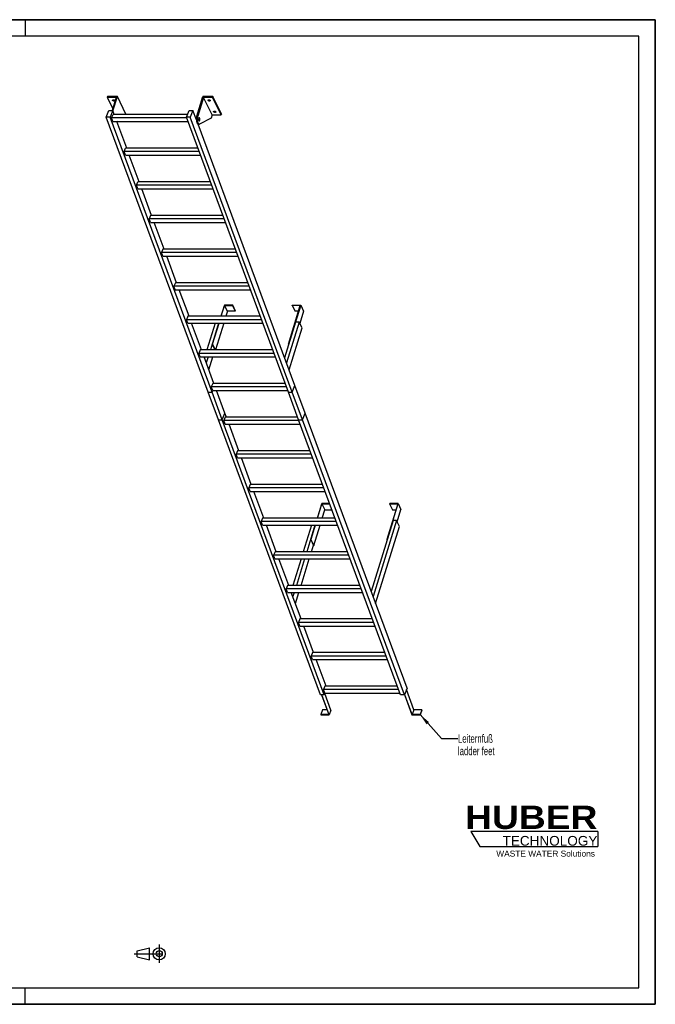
# Model space of a CAD drawing. Header units: millimetres. Extents: x 0 to 8400, y 0 to 5940.
# Tile 2 of 2: x 4566 to 8400, y 0 to 5940. Entities that reach past the tile are written whole.
import ezdxf

# ---------------------------------------------------------------- set-up
doc = ezdxf.new("R2010")
doc.units = ezdxf.units.MM
doc.header["$LTSCALE"] = 462
doc.linetypes.add('CENTER', pattern=[0.6, 0.375, -0.075, 0.075, -0.075])
doc.layers.get('0').update_dxf_attribs({"linetype": 'CONTINUOUS'})
for name, color, linetype in [('005_AXIS', 7, 'CONTINUOUS'), ('053_NOTES', 7, 'CONTINUOUS'), ('HUBER_Logo_BL1', 7, 'CONTINUOUS')]:
    doc.layers.add(name, color=color, linetype=linetype)
doc.styles.get("Standard").update_dxf_attribs({"font": 'txt', "width": 0.7})
doc.styles.add('TEXTSTYLE_2', font='ariblk.ttf')
doc.styles.add('TEXTSTYLE_3', font='arial.ttf')
doc.dimstyles.get("Standard").update_dxf_attribs({"dimtxt": 50, "dimasz": 70, "dimexe": 2, "dimexo": 1, "dimtad": 1, "dimtxsty": 'STANDARD', "dimblk": '_FILLED', "dimblk1": '_FILLED', "dimblk2": '_FILLED', "dimcen": 0.09, "dimazin": 2, "dimtol": 1, "dimtp": 0.01, "dimtm": 0.01, "dimtfac": 1, "dimtofl": 0, "dimtmove": 0, "dimatfit": 3, "dimldrblk": '_FILLED', "dimfxl": 1, "dimtolj": 1, "dimarcsym": 0})

# ---------------------------------------------------------------- blocks, each defined once
blk = doc.blocks.new('HUBER_LOGO_BL1', base_point=(7675, 1007.5))
at = {"layer": 'HUBER_Logo_BL1', "color": 5, "linetype": 'CONTINUOUS'}
for p, q in [((8052.9, 1042), (7287.9, 1042)), ((7287.9, 1042), (7341.9, 952)), ((8052.9, 1042), (8052.9, 952)), ((7341.9, 952), (8052.9, 952))]:
    blk.add_line(p, q, dxfattribs=at)
at = {"layer": 'HUBER_Logo_BL1', "color": 2, "linetype": 'CONTINUOUS', "attachment_point": 3, "line_spacing_factor": 0.78}
for s, insert, char_height, width, style in [('HUBER\\P\\fArial;\\H58.5;TECHNOLOGY ', (8050.7, 1198.2), 140.4, 775.343, 'TEXTSTYLE_2'), ('WASTE WATER Solutions', (8036, 927.2), 36, 594.067, 'TEXTSTYLE_3')]:
    blk.add_mtext(s, dxfattribs=dict(at, insert=insert, char_height=char_height, width=width, style=style))
blk = doc.blocks.new('PROJEKTIONSMETHODE_1_BL2', base_point=(5360, 305))
at = {"color": 2, "linetype": 'CENTER'}
for p, q in [((5407.7, 360), (5407.7, 250)), ((5257.3, 305), (5462.7, 305))]:
    blk.add_line(p, q, dxfattribs=at)
at = {"color": 2, "linetype": 'CONTINUOUS'}
for p, q in [((5275.7, 323.3), (5349, 341.7)), ((5275.7, 286.7), (5275.7, 323.3)), ((5349, 268.3), (5349, 341.7)), ((5275.7, 286.7), (5349, 268.3))]:
    blk.add_line(p, q, dxfattribs=at)
for radius in [36.7, 18.3]:
    blk.add_circle((5407.7, 305), radius, dxfattribs=at)
blk = doc.blocks.new('_FILLED')
at = {"color": 0, "linetype": 'BYBLOCK'}
blk.add_solid([(0, 0), (-1, 0.143), (-1, -0.143)], dxfattribs=at)

msp = doc.modelspace()

# ---------------------------------------------------------------- linework, layer by layer
at = {"color": 7, "linetype": 'CONTINUOUS'}
for p, q in [((0, 5940), (8400, 5940)), ((8400, 0), (8400, 5940)), ((5148.33, 5471.569), (5093.988, 5471.569)), ((5148.33, 5471.569), (5123.647, 5391.694)), ((5128.557, 5389.698), (5155.309, 5476.269)), ((5634.551, 5357.986), (5671.103, 5476.269)), ((5675.177, 5471.569), (5640.078, 5357.986)), ((5727.034, 5365.895), (5675.177, 5471.569)), ((5729.52, 5471.569), (5675.177, 5471.569)), ((5088.707, 5352.41), (5104.791, 5391.694)), ((5703.307, 3693.125), (5088.707, 5352.41)), ((5111.734, 5352.41), (5088.707, 5352.41)), ((5104.791, 5391.694), (5127.817, 5391.694)), ((5127.817, 5391.694), (5111.734, 5352.41)), ((5726.333, 3693.125), (5111.734, 5352.41)), ((5120.911, 5347.222), (5129.376, 5367.898)), ((5128.962, 5325.485), (5120.911, 5347.222)), ((5574.186, 5347.222), (5120.911, 5347.222)), ((5136.631, 5367.898), (5127.817, 5391.694)), ((5578.605, 5367.898), (5129.376, 5367.898)), ((5207.166, 5370.595), (5206.333, 5367.898)), ((5572.264, 5352.41), (5588.348, 5391.694)), ((6186.864, 3693.125), (5572.264, 5352.41)), ((5595.291, 5352.41), (5572.264, 5352.41)), ((5588.348, 5391.694), (5611.374, 5391.694)), ((5611.374, 5391.694), (5595.291, 5352.41)), ((6209.89, 3693.125), (5595.291, 5352.41)), ((5632.106, 5335.724), (5611.374, 5391.694)), ((5727.034, 5365.895), (5720.833, 5345.829)), ((5727.034, 5365.895), (5781.377, 5365.895)), ((5128.962, 5325.485), (5582.237, 5325.485)), ((5211.779, 5165.016), (5152.341, 5325.485)), ((5160.244, 5325.485), (5153.613, 5322.05)), ((6225.974, 3732.409), (5641.716, 5309.778)), ((5643.702, 5309.338), (5649.229, 5309.338)), ((5720.833, 5345.829), (5651.539, 5309.93)), ((5196.058, 5144.34), (5204.523, 5165.016)), ((5204.11, 5122.603), (5196.058, 5144.34)), ((5649.333, 5144.34), (5196.058, 5144.34)), ((5204.11, 5122.603), (5657.385, 5122.603)), ((5641.675, 5165.016), (5204.523, 5165.016)), ((5286.926, 4962.134), (5227.488, 5122.603)), ((5271.206, 4941.458), (5279.671, 4962.134)), ((5279.257, 4919.721), (5271.206, 4941.458)), ((5724.481, 4941.458), (5271.206, 4941.458)), ((5716.823, 4962.134), (5279.671, 4962.134)), ((5279.257, 4919.721), (5732.532, 4919.721)), ((5362.074, 4759.252), (5302.636, 4919.721)), ((5354.818, 4759.252), (5346.353, 4738.576)), ((5791.97, 4759.252), (5354.818, 4759.252)), ((5354.405, 4716.839), (5346.353, 4738.576)), ((5799.628, 4738.576), (5346.353, 4738.576)), ((5354.405, 4716.839), (5807.68, 4716.839)), ((5437.221, 4556.37), (5377.784, 4716.839)), ((5429.966, 4556.37), (5421.501, 4535.694)), ((5429.552, 4513.957), (5421.501, 4535.694)), ((5874.776, 4535.694), (5421.501, 4535.694)), ((5867.118, 4556.37), (5429.966, 4556.37)), ((5429.552, 4513.957), (5882.827, 4513.957)), ((5512.369, 4353.488), (5452.931, 4513.957)), ((5505.113, 4353.488), (5496.648, 4332.812)), ((5942.265, 4353.488), (5505.113, 4353.488)), ((5504.7, 4311.075), (5496.648, 4332.812)), ((5949.923, 4332.812), (5496.648, 4332.812)), ((5504.7, 4311.075), (5957.975, 4311.075)), ((5587.516, 4150.606), (5528.079, 4311.075)), ((5800.559, 4217.695), (5779.827, 4150.606)), ((5851.218, 4217.695), (5800.559, 4217.695)), ((5850.733, 4216.128), (5851.218, 4217.695)), ((5868.605, 4182.263), (5851.218, 4217.695)), ((6261.09, 4217.695), (6188.47, 3982.697)), ((6209.947, 4216.128), (6210.431, 4217.695)), ((6210.431, 4217.695), (6261.09, 4217.695)), ((6261.09, 4217.695), (6278.477, 4182.263)), ((5781.669, 4150.606), (5801.917, 4216.128)), ((5819.305, 4180.696), (5801.917, 4216.128)), ((5801.917, 4216.128), (5850.733, 4216.128)), ((5819.305, 4180.696), (5810.006, 4150.606)), ((5868.121, 4180.696), (5819.305, 4180.696)), ((5868.121, 4180.696), (5850.733, 4216.128)), ((5868.605, 4182.263), (5868.121, 4180.696)), ((6186.628, 3982.697), (6258.763, 4216.128)), ((6209.947, 4216.128), (6227.335, 4180.696)), ((6258.763, 4216.128), (6209.947, 4216.128)), ((6247.814, 4180.696), (6227.335, 4180.696)), ((6278.477, 4182.263), (6255.55, 4108.071)), ((5580.261, 4150.606), (5571.796, 4129.93)), ((5579.848, 4108.193), (5571.796, 4129.93)), ((6025.071, 4129.93), (5571.796, 4129.93)), ((5579.848, 4108.193), (6033.123, 4108.193)), ((6017.413, 4150.606), (5580.261, 4150.606)), ((5662.664, 3947.724), (5603.226, 4108.193)), ((5766.721, 4108.193), (5727.939, 3982.697)), ((5729.781, 3982.697), (5768.563, 4108.193)), ((5796.899, 4108.193), (5747.311, 3947.724)), ((6230.542, 4115.862), (6163.864, 3900.092)), ((6251.727, 4115.862), (6175.413, 3868.912)), ((6251.727, 4115.862), (6230.542, 4115.862)), ((6269.114, 4080.43), (6251.727, 4115.862)), ((6190.861, 3827.205), (6269.114, 4080.43)), ((5745.101, 3947.724), (5727.939, 3982.697)), ((5727.939, 3982.697), (5729.781, 3982.697)), ((5746.943, 3947.724), (5729.781, 3982.697)), ((6186.628, 3982.697), (6188.323, 3979.242)), ((6188.47, 3982.697), (6186.628, 3982.697)), ((6188.47, 3982.697), (6189.035, 3981.545)), ((5655.408, 3947.724), (5646.944, 3927.048)), ((5654.995, 3905.311), (5646.944, 3927.048)), ((6100.219, 3927.048), (5646.944, 3927.048)), ((6092.56, 3947.724), (5655.408, 3947.724)), ((5654.995, 3905.311), (6108.27, 3905.311)), ((5737.811, 3744.842), (5678.374, 3905.311)), ((5730.556, 3744.842), (5722.091, 3724.166)), ((6167.708, 3744.842), (5730.556, 3744.842)), ((5703.307, 3693.125), (5726.333, 3693.125)), ((5703.334, 3693.053), (5703.355, 3693.105)), ((5765.008, 3526.544), (5703.334, 3693.053)), ((5703.334, 3693.053), (5726.36, 3693.053)), ((5703.355, 3693.105), (5703.363, 3693.125)), ((6175.366, 3724.166), (5722.091, 3724.166)), ((5730.143, 3702.429), (5722.091, 3724.166)), ((5726.333, 3693.125), (5730.143, 3702.429)), ((5726.36, 3693.053), (5726.382, 3693.105)), ((5788.035, 3526.544), (5726.36, 3693.053)), ((5726.382, 3693.105), (5730.191, 3702.409)), ((5730.143, 3702.429), (6183.418, 3702.429)), ((5730.191, 3702.409), (5730.199, 3702.429)), ((5804.118, 3565.828), (5753.521, 3702.429)), ((6186.864, 3693.125), (6209.89, 3693.125)), ((6186.912, 3693.105), (6186.891, 3693.053)), ((6248.565, 3526.544), (6186.891, 3693.053)), ((6186.891, 3693.053), (6209.917, 3693.053)), ((6186.92, 3693.125), (6186.912, 3693.105)), ((6209.89, 3693.125), (6225.952, 3732.356)), ((6209.917, 3693.053), (6209.939, 3693.105)), ((6271.592, 3526.544), (6209.917, 3693.053)), ((6209.939, 3693.105), (6226.001, 3732.336)), ((6226.001, 3732.336), (6225.944, 3732.336)), ((6225.952, 3732.356), (6225.974, 3732.409)), ((6287.675, 3565.828), (6226.001, 3732.336)), ((5788.035, 3526.544), (5804.097, 3565.776)), ((5788.083, 3526.525), (5804.145, 3565.756)), ((5804.145, 3565.756), (5804.089, 3565.756)), ((5804.097, 3565.776), (5804.118, 3565.828)), ((5812.959, 3541.96), (5804.145, 3565.756)), ((6271.592, 3526.544), (6287.654, 3565.776)), ((6271.64, 3526.525), (6287.702, 3565.756)), ((6287.702, 3565.756), (6287.646, 3565.756)), ((6287.654, 3565.776), (6287.675, 3565.828)), ((6902.302, 1906.471), (6287.702, 3565.756)), ((5765.008, 3526.544), (5788.035, 3526.544)), ((5765.035, 3526.472), (5765.057, 3526.525)), ((6379.635, 1867.187), (5765.035, 3526.472)), ((5765.035, 3526.472), (5788.062, 3526.472)), ((5765.057, 3526.525), (5765.065, 3526.544)), ((5788.062, 3526.472), (5788.083, 3526.525)), ((6402.661, 1867.187), (5788.062, 3526.472)), ((5805.704, 3541.96), (5797.239, 3521.284)), ((5805.29, 3499.547), (5797.239, 3521.284)), ((6250.514, 3521.284), (5797.239, 3521.284)), ((6242.855, 3541.96), (5805.704, 3541.96)), ((6248.565, 3526.544), (6271.592, 3526.544)), ((6248.614, 3526.525), (6248.592, 3526.472)), ((6863.192, 1867.187), (6248.592, 3526.472)), ((6248.592, 3526.472), (6271.619, 3526.472)), ((6248.622, 3526.544), (6248.614, 3526.525)), ((6271.619, 3526.472), (6271.64, 3526.525)), ((6886.218, 1867.187), (6271.619, 3526.472)), ((5805.29, 3499.547), (6258.565, 3499.547)), ((5888.107, 3339.078), (5828.669, 3499.547)), ((5880.851, 3339.078), (5872.386, 3318.402)), ((6318.003, 3339.078), (5880.851, 3339.078)), ((5880.438, 3296.665), (5872.386, 3318.402)), ((6325.661, 3318.402), (5872.386, 3318.402)), ((5880.438, 3296.665), (6333.713, 3296.665)), ((5963.254, 3136.196), (5903.816, 3296.665)), ((5955.999, 3136.196), (5947.534, 3115.52)), ((6400.809, 3115.52), (5947.534, 3115.52)), ((5955.585, 3093.783), (5947.534, 3115.52)), ((5955.585, 3093.783), (6408.86, 3093.783)), ((6393.15, 3136.196), (5955.999, 3136.196)), ((6038.402, 2933.314), (5978.964, 3093.783)), ((6388.077, 3020.459), (6361.148, 2933.314)), ((6362.99, 2933.314), (6389.435, 3018.892)), ((6436.02, 3020.459), (6388.077, 3020.459)), ((6389.435, 3018.892), (6406.823, 2983.46)), ((6389.435, 3018.892), (6436.6, 3018.892)), ((6391.326, 2933.314), (6406.823, 2983.46)), ((6406.823, 2983.46), (6449.724, 2983.46)), ((6846.282, 3018.892), (6779.955, 2804.26)), ((6781.798, 2804.26), (6848.608, 3020.459)), ((6797.95, 3020.459), (6797.465, 3018.892)), ((6797.465, 3018.892), (6814.853, 2983.46)), ((6797.465, 3018.892), (6846.282, 3018.892)), ((6848.608, 3020.459), (6797.95, 3020.459)), ((6814.853, 2983.46), (6835.332, 2983.46)), ((6843.068, 2910.835), (6865.995, 2985.027)), ((6848.608, 3020.459), (6865.995, 2985.027)), ((6031.146, 2933.314), (6022.681, 2912.638)), ((6030.733, 2890.901), (6022.681, 2912.638)), ((6475.956, 2912.638), (6022.681, 2912.638)), ((6468.298, 2933.314), (6031.146, 2933.314)), ((6818.06, 2918.626), (6685.858, 2490.821)), ((6839.245, 2918.626), (6697.407, 2459.641)), ((6839.245, 2918.626), (6818.06, 2918.626)), ((6856.632, 2883.194), (6839.245, 2918.626)), ((6030.733, 2890.901), (6484.008, 2890.901)), ((6113.549, 2730.432), (6054.111, 2890.901)), ((6348.041, 2890.901), (6321.267, 2804.26)), ((6323.109, 2804.26), (6349.883, 2890.901)), ((6340.497, 2768.829), (6378.22, 2890.901)), ((6712.856, 2417.934), (6856.632, 2883.194)), ((6321.267, 2804.26), (6338.654, 2768.829)), ((6321.267, 2804.26), (6323.109, 2804.26)), ((6323.109, 2804.26), (6340.497, 2768.829)), ((6779.955, 2804.26), (6781.651, 2800.805)), ((6779.955, 2804.26), (6781.798, 2804.26)), ((6781.798, 2804.26), (6782.363, 2803.109)), ((6338.654, 2768.829), (6340.497, 2768.829)), ((6106.294, 2730.432), (6097.829, 2709.756)), ((6551.104, 2709.756), (6097.829, 2709.756)), ((6105.88, 2688.019), (6097.829, 2709.756)), ((6105.88, 2688.019), (6559.155, 2688.019)), ((6543.446, 2730.432), (6106.294, 2730.432)), ((6188.697, 2527.55), (6129.259, 2688.019)), ((6181.441, 2527.55), (6172.976, 2506.874)), ((6181.028, 2485.137), (6172.976, 2506.874)), ((6626.251, 2506.874), (6172.976, 2506.874)), ((6618.593, 2527.55), (6181.441, 2527.55)), ((6181.028, 2485.137), (6634.303, 2485.137)), ((6263.844, 2324.668), (6204.407, 2485.137)), ((6256.589, 2324.668), (6248.124, 2303.993)), ((6693.741, 2324.668), (6256.589, 2324.668)), ((6256.175, 2282.255), (6248.124, 2303.993)), ((6701.399, 2303.993), (6248.124, 2303.993)), ((6256.175, 2282.255), (6709.45, 2282.255)), ((6338.992, 2121.786), (6279.554, 2282.255)), ((6331.736, 2121.786), (6323.271, 2101.111)), ((6331.323, 2079.373), (6323.271, 2101.111)), ((6776.547, 2101.111), (6323.271, 2101.111)), ((6331.323, 2079.373), (6784.598, 2079.373)), ((6768.888, 2121.786), (6331.736, 2121.786)), ((6414.139, 1918.904), (6354.702, 2079.373)), ((6406.884, 1918.904), (6398.419, 1898.229)), ((6844.036, 1918.904), (6406.884, 1918.904)), ((6902.302, 1906.471), (6886.218, 1867.187)), ((6402.661, 1867.187), (6379.635, 1867.187)), ((6386.045, 1867.187), (6430.037, 1748.418)), ((6432.416, 1746.969), (6387.887, 1867.187)), ((6851.694, 1898.229), (6398.419, 1898.229)), ((6406.471, 1876.491), (6398.419, 1898.229)), ((6406.471, 1876.491), (6402.661, 1867.187)), ((6443.703, 1774.536), (6406.191, 1875.809)), ((6406.471, 1876.491), (6859.746, 1876.491)), ((6886.218, 1867.187), (6863.192, 1867.187)), ((6886.682, 1868.321), (6931.631, 1746.969)), ((6932.937, 1748.418), (6887.65, 1870.683)), ((6944.223, 1775.985), (6898.936, 1898.251)), ((6393.429, 1775.985), (6382.142, 1748.418)), ((6382.142, 1748.418), (6382.679, 1746.969)), ((6430.037, 1748.418), (6382.142, 1748.418)), ((6382.679, 1746.969), (6432.416, 1746.969)), ((6419.826, 1775.985), (6393.429, 1775.985)), ((6443.703, 1774.536), (6432.416, 1746.969)), ((6931.631, 1746.969), (6981.369, 1746.969)), ((6944.223, 1775.985), (6932.937, 1748.418)), ((6980.832, 1748.418), (6932.937, 1748.418)), ((6992.118, 1775.985), (6944.223, 1775.985)), ((6992.118, 1775.985), (6980.832, 1748.418)), ((6981.369, 1746.969), (6980.832, 1748.418)), ((6992.655, 1774.536), (6981.369, 1746.969)), ((6992.655, 1774.536), (6992.118, 1775.985)), ((0, 0), (8400, 0))]:
    msp.add_line(p, q, dxfattribs=at)
at = {"color": 3, "linetype": 'CONTINUOUS'}
for p, q in [((8400, 5940), (0, 5940)), ((4600, 5940), (4600, 5840)), ((8400, 5940), (8400, 0)), ((4600, 0), (4600, 100)), ((8400, 0), (0, 0))]:
    msp.add_line(p, q, dxfattribs=at)
at = {"color": 5, "linetype": 'CONTINUOUS'}
for p, q in [((8300, 5840), (100, 5840)), ((8300, 100), (8300, 5840)), ((100, 100), (8300, 100))]:
    msp.add_line(p, q, dxfattribs=at)
at = {"color": 9, "linetype": 'CONTINUOUS'}
msp.add_line((5634.551, 5357.986), (5640.078, 5357.986), dxfattribs=at)
at = {"color": 7, "linetype": 'CONTINUOUS'}
for points, knots in [([(5634.551, 5357.986), (5633.822, 5355.626), (5632.707, 5350.536), (5631.94, 5342.577), (5632.032, 5334.37), (5632.975, 5326.541), (5634.463, 5320.569), (5636.075, 5316.485), (5637.379, 5313.998), (5638.807, 5311.991), (5640.345, 5310.5), (5641.982, 5309.56), (5643.15, 5309.338), (5643.702, 5309.338)], [0, 0, 0, 0, 0.13939916, 0.29280569, 0.45031518, 0.6015399, 0.73684017, 0.79611184, 0.84888331, 0.89492094, 0.93453064, 0.96882596, 1, 1, 1, 1]), ([(5640.078, 5357.986), (5639.348, 5355.626), (5638.233, 5350.536), (5637.467, 5342.577), (5637.558, 5334.37), (5638.502, 5326.541), (5639.989, 5320.569), (5641.602, 5316.485), (5642.905, 5313.998), (5644.334, 5311.991), (5645.871, 5310.5), (5647.508, 5309.56), (5648.676, 5309.338), (5649.229, 5309.338)], [0, 0, 0, 0, 0.13939916, 0.29280569, 0.45031518, 0.6015399, 0.73684017, 0.79611184, 0.84888331, 0.89492094, 0.93453064, 0.96882596, 1, 1, 1, 1]), ([(5649.229, 5309.338), (5649.423, 5309.338), (5650.222, 5309.389), (5651.002, 5309.652), (5651.539, 5309.93)], [0, 0, 0, 0, 0.24280265, 1, 1, 1, 1])]:
    msp.add_open_spline(points, degree=3, knots=knots, dxfattribs=at)
at = {"layer": '005_AXIS', "color": 7, "linetype": 'CONTINUOUS'}
for p, q in [((5095.44, 5476.269), (5093.988, 5471.569)), ((5093.988, 5471.569), (5127.332, 5403.619)), ((5155.309, 5476.269), (5095.44, 5476.269)), ((5207.166, 5370.595), (5155.309, 5476.269)), ((5730.972, 5476.269), (5671.103, 5476.269)), ((5730.972, 5476.269), (5729.52, 5471.569)), ((5781.377, 5365.895), (5729.52, 5471.569)), ((5782.829, 5370.595), (5730.972, 5476.269)), ((5632.394, 5346.838), (5627.989, 5346.838)), ((5649.229, 5346.838), (5647.122, 5346.838)), ((5782.829, 5370.595), (5781.377, 5365.895)), ((5649.229, 5331.838), (5647.125, 5331.838)), ((5744.615, 4108.193), (5695.027, 3947.724)), ((5765.8, 4108.193), (5716.211, 3947.724)), ((5744.548, 3947.724), (5744.762, 3948.417)), ((5681.92, 3905.311), (5680.307, 3900.092)), ((5703.104, 3905.311), (5691.856, 3868.912)), ((5707.304, 3827.205), (5731.441, 3905.311)), ((6325.936, 2890.901), (6276.347, 2730.432)), ((6347.12, 2890.901), (6297.531, 2730.432)), ((6325.868, 2730.432), (6338.089, 2769.98)), ((6263.24, 2688.019), (6213.652, 2527.55)), ((6284.425, 2688.019), (6234.836, 2527.55)), ((6263.173, 2527.55), (6312.761, 2688.019)), ((6221.729, 2485.137), (6213.85, 2459.641)), ((6229.299, 2417.934), (6250.066, 2485.137))]:
    msp.add_line(p, q, dxfattribs=at)
for points, knots in [([(5127.087, 5452.92), (5126.935, 5453.23), (5126.722, 5453.866), (5126.771, 5454.542), (5126.863, 5454.839)], [0, 0, 0, 0, 0.52599001, 1, 1, 1, 1]), ([(5126.863, 5454.839), (5126.987, 5455.24), (5127.544, 5456.033), (5128.921, 5456.732), (5130.677, 5457.024), (5132.666, 5456.897), (5134.695, 5456.37), (5136.561, 5455.493), (5138.077, 5454.358), (5138.821, 5453.408), (5139.06, 5452.92)], [0, 0, 0, 0, 0.08792798, 0.19150839, 0.31584218, 0.45699793, 0.60613597, 0.75253436, 0.88609218, 1, 1, 1, 1]), ([(5139.284, 5451.001), (5139.16, 5450.6), (5138.603, 5449.808), (5137.226, 5449.109), (5135.47, 5448.817), (5133.481, 5448.944), (5131.452, 5449.471), (5129.586, 5450.347), (5128.07, 5451.482), (5127.326, 5452.432), (5127.087, 5452.92)], [0, 0, 0, 0, 0.08792798, 0.19150839, 0.31584218, 0.45699793, 0.60613597, 0.75253436, 0.88609218, 1, 1, 1, 1]), ([(5138.456, 5453.829), (5137.69, 5453.612), (5135.965, 5453.485), (5133.396, 5453.966), (5131.004, 5455.018), (5129.652, 5456.096), (5129.142, 5456.707)], [0, 0, 0, 0, 0.23499217, 0.50000086, 0.76500904, 1, 1, 1, 1]), ([(5139.06, 5452.92), (5139.212, 5452.611), (5139.425, 5451.975), (5139.375, 5451.298), (5139.284, 5451.001)], [0, 0, 0, 0, 0.52599001, 1, 1, 1, 1]), ([(5702.75, 5452.92), (5702.598, 5453.23), (5702.385, 5453.866), (5702.435, 5454.542), (5702.526, 5454.839)], [0, 0, 0, 0, 0.52599001, 1, 1, 1, 1]), ([(5702.526, 5454.839), (5702.65, 5455.24), (5703.207, 5456.033), (5704.584, 5456.732), (5706.34, 5457.024), (5708.329, 5456.897), (5710.358, 5456.37), (5712.224, 5455.493), (5713.74, 5454.358), (5714.484, 5453.408), (5714.723, 5452.92)], [0, 0, 0, 0, 0.08792798, 0.19150839, 0.31584218, 0.45699793, 0.60613597, 0.75253436, 0.88609218, 1, 1, 1, 1]), ([(5714.947, 5451.001), (5714.823, 5450.6), (5714.266, 5449.808), (5712.889, 5449.109), (5711.133, 5448.817), (5709.144, 5448.944), (5707.115, 5449.471), (5705.249, 5450.347), (5703.733, 5451.482), (5702.989, 5452.432), (5702.75, 5452.92)], [0, 0, 0, 0, 0.08792798, 0.19150839, 0.31584218, 0.45699793, 0.60613597, 0.75253436, 0.88609218, 1, 1, 1, 1]), ([(5714.119, 5453.829), (5713.353, 5453.612), (5711.629, 5453.485), (5709.06, 5453.966), (5706.667, 5455.018), (5705.315, 5456.096), (5704.805, 5456.707)], [0, 0, 0, 0, 0.23499217, 0.50000086, 0.76500904, 1, 1, 1, 1]), ([(5714.723, 5452.92), (5714.875, 5452.611), (5715.088, 5451.975), (5715.039, 5451.298), (5714.947, 5451.001)], [0, 0, 0, 0, 0.52599001, 1, 1, 1, 1]), ([(5649.229, 5348.588), (5649.041, 5348.588), (5648.639, 5348.503), (5648.086, 5348.149), (5647.572, 5347.593), (5646.902, 5346.529), (5646.248, 5344.771), (5645.76, 5342.31), (5645.573, 5339.577), (5645.706, 5336.823), (5646.144, 5334.299), (5646.663, 5332.757), (5646.99, 5332.092)], [0, 0, 0, 0, 0.03139335, 0.06653602, 0.10789214, 0.15653911, 0.27536242, 0.41788486, 0.57383792, 0.73088447, 0.87653107, 1, 1, 1, 1]), ([(5649.229, 5346.838), (5649.076, 5346.838), (5648.75, 5346.769), (5648.302, 5346.482), (5647.886, 5346.031), (5647.342, 5345.169), (5646.812, 5343.743), (5646.416, 5341.748), (5646.265, 5339.532), (5646.372, 5337.299), (5646.728, 5335.252), (5647.149, 5334.002), (5647.413, 5333.463)], [0, 0, 0, 0, 0.03139336, 0.06653604, 0.10789215, 0.1565391, 0.27536241, 0.41788485, 0.57383792, 0.73088447, 0.87653103, 1, 1, 1, 1]), ([(5651.468, 5346.584), (5651.322, 5346.881), (5651.019, 5347.414), (5650.472, 5348.066), (5649.876, 5348.485), (5649.434, 5348.588), (5649.229, 5348.588)], [0, 0, 0, 0, 0.31594759, 0.58208421, 0.80455749, 1, 1, 1, 1]), ([(5651.044, 5345.213), (5650.926, 5345.454), (5650.68, 5345.886), (5650.237, 5346.414), (5649.753, 5346.755), (5649.395, 5346.838), (5649.229, 5346.838)], [0, 0, 0, 0, 0.31594789, 0.58208425, 0.80455749, 1, 1, 1, 1]), ([(5649.229, 5330.088), (5649.417, 5330.088), (5649.819, 5330.173), (5650.372, 5330.527), (5650.885, 5331.083), (5651.556, 5332.146), (5652.21, 5333.905), (5652.698, 5336.366), (5652.884, 5339.098), (5652.752, 5341.853), (5652.313, 5344.377), (5651.794, 5345.919), (5651.468, 5346.584)], [0, 0, 0, 0, 0.03139335, 0.06653602, 0.10789214, 0.15653911, 0.27536242, 0.41788486, 0.57383792, 0.73088447, 0.87653107, 1, 1, 1, 1]), ([(5736.304, 5384.543), (5736.152, 5384.853), (5735.939, 5385.489), (5735.989, 5386.165), (5736.081, 5386.462)], [0, 0, 0, 0, 0.52599001, 1, 1, 1, 1]), ([(5736.081, 5386.462), (5736.205, 5386.863), (5736.761, 5387.656), (5738.138, 5388.355), (5739.894, 5388.647), (5741.884, 5388.52), (5743.913, 5387.993), (5745.779, 5387.116), (5747.294, 5385.981), (5748.039, 5385.031), (5748.278, 5384.543)], [0, 0, 0, 0, 0.08792798, 0.19150839, 0.31584218, 0.45699793, 0.60613597, 0.75253436, 0.88609218, 1, 1, 1, 1]), ([(5748.501, 5382.624), (5748.377, 5382.223), (5747.821, 5381.431), (5746.444, 5380.731), (5744.688, 5380.44), (5742.698, 5380.566), (5740.669, 5381.094), (5738.803, 5381.97), (5737.288, 5383.105), (5736.544, 5384.055), (5736.304, 5384.543)], [0, 0, 0, 0, 0.08792798, 0.19150839, 0.31584218, 0.45699793, 0.60613597, 0.75253436, 0.88609218, 1, 1, 1, 1]), ([(5747.674, 5385.452), (5746.907, 5385.235), (5745.183, 5385.108), (5742.614, 5385.589), (5740.222, 5386.641), (5738.87, 5387.719), (5738.36, 5388.33)], [0, 0, 0, 0, 0.23499217, 0.50000086, 0.76500904, 1, 1, 1, 1]), ([(5748.278, 5384.543), (5748.43, 5384.233), (5748.643, 5383.598), (5748.593, 5382.921), (5748.501, 5382.624)], [0, 0, 0, 0, 0.52599001, 1, 1, 1, 1]), ([(5646.99, 5332.092), (5647.136, 5331.795), (5647.439, 5331.261), (5647.986, 5330.61), (5648.582, 5330.191), (5649.024, 5330.088), (5649.229, 5330.088)], [0, 0, 0, 0, 0.31594759, 0.58208421, 0.80455749, 1, 1, 1, 1]), ([(5647.413, 5333.463), (5647.532, 5333.222), (5647.778, 5332.789), (5648.221, 5332.261), (5648.704, 5331.921), (5649.063, 5331.838), (5649.229, 5331.838)], [0, 0, 0, 0, 0.31594789, 0.58208425, 0.80455749, 1, 1, 1, 1]), ([(5649.229, 5331.838), (5649.381, 5331.838), (5649.707, 5331.907), (5650.156, 5332.194), (5650.572, 5332.645), (5651.116, 5333.507), (5651.646, 5334.933), (5652.041, 5336.928), (5652.193, 5339.144), (5652.085, 5341.377), (5651.73, 5343.424), (5651.309, 5344.674), (5651.044, 5345.213)], [0, 0, 0, 0, 0.03139336, 0.06653604, 0.10789215, 0.1565391, 0.27536241, 0.41788485, 0.57383792, 0.73088447, 0.87653103, 1, 1, 1, 1])]:
    msp.add_open_spline(points, degree=3, knots=knots, dxfattribs=at)

# ---------------------------------------------------------------- block references
at = {"color": 2, "linetype": 'CONTINUOUS'}
msp.add_blockref('PROJEKTIONSMETHODE_1_BL2', (5360, 305), dxfattribs=at)
at = {"layer": 'HUBER_Logo_BL1'}
msp.add_blockref('HUBER_LOGO_BL1', (7674.994, 1007.484), dxfattribs=at)

# ---------------------------------------------------------------- texts
at = {"layer": '053_NOTES', "color": 2, "linetype": 'CONTINUOUS', "insert": (7209.581, 1627.91), "char_height": 50, "width": 566.07143, "attachment_point": 1, "line_spacing_factor": 0.9}
msp.add_mtext('Leiternfuß\\Pladder feet', dxfattribs=at)

# ---------------------------------------------------------------- leaders
at = {"layer": '053_NOTES', "color": 2, "linetype": 'CONTINUOUS'}
msp.add_leader([(6980.832, 1748.418), (7109.581, 1602.91), (7209.581, 1602.91)], dimstyle='STANDARD', override={"dimtad": 0}, dxfattribs=at)

doc.saveas('drawing.dxf')
